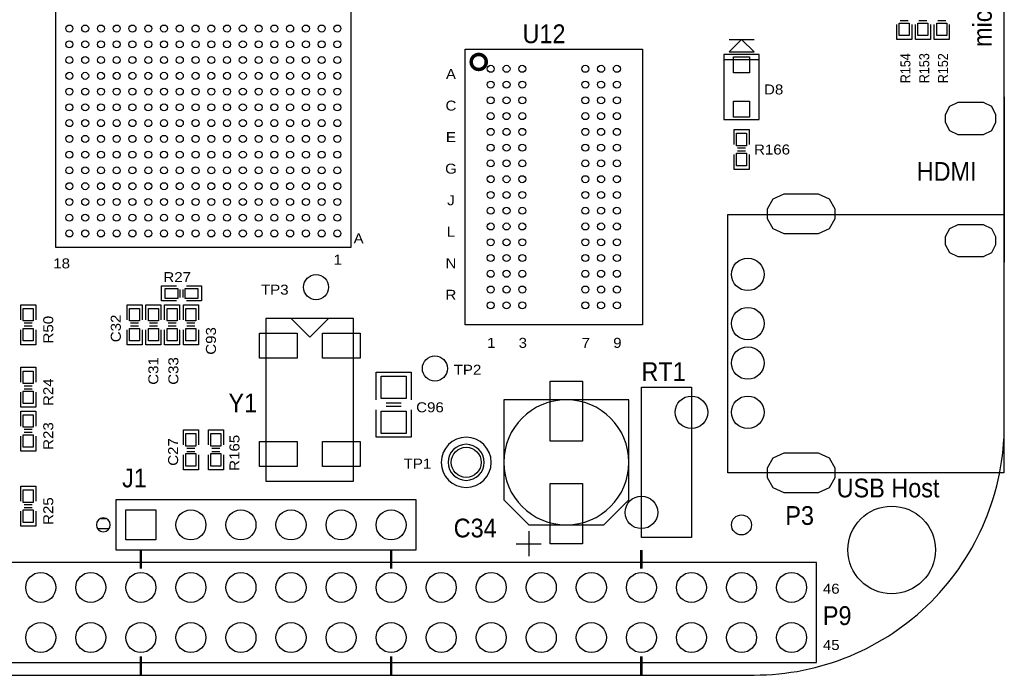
# Model space of a CAD drawing. Extents: x -14006 to 19506, y -9606 to 12409.
# Tile 3 of 20: x -5356 to 2512, y 1113 to 6360. Entities that reach past the tile are written whole.
import ezdxf
from ezdxf.enums import TextEntityAlignment as Align

# ---------------------------------------------------------------- set-up
doc = ezdxf.new("R2010")
doc.units = 0
doc.header["$MEASUREMENT"] = 0
doc.layers.get('0').update_dxf_attribs({"color": 1, "linetype": 'CONTINUOUS'})
doc.layers.add('1', color=2, linetype='CONTINUOUS')

# ---------------------------------------------------------------- blocks, each defined once
blk = doc.blocks.new('FIGURE_SQUARE')
blk.add_lwpolyline([(-0.5, -0.5), (-0.5, 0.5), (0.5, 0.5), (0.5, -0.5)], close=True)
blk = doc.blocks.new('FIGURE_OBLONG')
blk.add_lwpolyline([(-0.5, -0.125), (-0.5, 0.125), (-0.416, 0.375), (-0.25, 0.5), (0.25, 0.5), (0.416, 0.375), (0.5, 0.125), (0.5, -0.125), (0.416, -0.375), (0.25, -0.5), (-0.25, -0.5), (-0.416, -0.375)], close=True)
blk = doc.blocks.new('FIGURE_CIRCLE')
blk.add_circle((0, 0), 0.5)

msp = doc.modelspace()

# ---------------------------------------------------------------- linework, layer by layer
at = {"layer": '1'}
for points in [[(2512, 3122.64), (2512, 7722.64)], [(1772, 6322.64), (1772, 6202.64), (1652, 6202.64), (1652, 6322.64)], [(1744, 6350.64), (1680, 6350.64)], [(1922, 6322.64), (1922, 6202.64), (1802, 6202.64), (1802, 6322.64)], [(1894, 6350.64), (1830, 6350.64)], [(2072, 6322.64), (2072, 6202.64), (1952, 6202.64), (1952, 6322.64)], [(2044, 6350.64), (1980, 6350.64)], [(312, 6102.64), (412, 6202.64)], [(312, 6202.64), (512, 6202.64)], [(512, 6102.64), (412, 6202.64)], [(312, 6102.64), (512, 6102.64)], [(272, 6042.64), (552, 6042.64)], [(2512, 5744.04), (2512, 4421.24)], [(352, 5362.64), (352, 5482.64), (472, 5482.64)], [(472, 5482.64), (472, 5362.64)], [(472, 5282.64), (472, 5162.64), (352, 5162.64), (352, 5282.64)], [(444, 5334.64), (380, 5334.64)], [(444, 5310.64), (380, 5310.64)], [(-4103, 4112.64), (-4223, 4112.64), (-4223, 4232.64), (-4103, 4232.64)], [(-4075, 4140.64), (-4075, 4204.64)], [(-4051, 4140.64), (-4051, 4204.64)], [(-4023, 4232.64), (-3903, 4232.64), (-3903, 4112.64)], [(-3903, 4112.64), (-4023, 4112.64)], [(-5348, 3962.64), (-5348, 4082.64), (-5228, 4082.64)], [(-5228, 4082.64), (-5228, 3962.64)], [(-4498, 3962.64), (-4498, 4082.64), (-4378, 4082.64)], [(-4378, 4082.64), (-4378, 3962.64)], [(-4348, 3962.64), (-4348, 4082.64), (-4228, 4082.64)], [(-4228, 4082.64), (-4228, 3962.64)], [(-4198, 3962.64), (-4198, 4082.64), (-4078, 4082.64)], [(-4078, 4082.64), (-4078, 3962.64)], [(-4048, 3962.64), (-4048, 4082.64), (-3928, 4082.64)], [(-3928, 4082.64), (-3928, 3962.64)], [(-5256, 3934.64), (-5320, 3934.64)], [(-4406, 3934.64), (-4470, 3934.64)], [(-4256, 3934.64), (-4320, 3934.64)], [(-4106, 3934.64), (-4170, 3934.64)], [(-3956, 3934.64), (-4020, 3934.64)], [(-2888, 3972.64), (-3038, 3822.64), (-3188, 3972.64)], [(-5228, 3882.64), (-5228, 3762.64), (-5348, 3762.64), (-5348, 3882.64)], [(-5256, 3910.64), (-5320, 3910.64)], [(-4378, 3882.64), (-4378, 3762.64), (-4498, 3762.64), (-4498, 3882.64)], [(-4406, 3910.64), (-4470, 3910.64)], [(-4228, 3882.64), (-4228, 3762.64), (-4348, 3762.64), (-4348, 3882.64)], [(-4256, 3910.64), (-4320, 3910.64)], [(-4078, 3882.64), (-4078, 3762.64), (-4198, 3762.64), (-4198, 3882.64)], [(-4106, 3910.64), (-4170, 3910.64)], [(-3928, 3882.64), (-3928, 3762.64), (-4048, 3762.64), (-4048, 3882.64)], [(-3956, 3910.64), (-4020, 3910.64)], [(-5348, 3462.64), (-5348, 3582.64), (-5228, 3582.64), (-5228, 3462.64)], [(-2508, 3322.64), (-2508, 3542.64), (-2488, 3542.64), (-2228, 3542.64), (-2228, 3322.64)], [(-5320, 3434.64), (-5256, 3434.64)], [(-5320, 3410.64), (-5256, 3410.64)], [(-5228, 3382.64), (-5228, 3262.64), (-5348, 3262.64)], [(-5348, 3262.64), (-5348, 3382.64)], [(-5348, 3112.64), (-5348, 3232.64), (-5228, 3232.64)], [(-5228, 3232.64), (-5228, 3112.64)], [(-2228, 3242.64), (-2228, 3022.64), (-2508, 3022.64)], [(-2508, 3022.64), (-2508, 3242.64)], [(-2428, 3298.64), (-2308, 3298.64)], [(-2428, 3270.64), (-2308, 3270.64)], [(-5256, 3084.64), (-5320, 3084.64)], [(-4048, 2962.64), (-4048, 3082.64), (-3928, 3082.64), (-3928, 2962.64)], [(-3848, 2962.64), (-3848, 3082.64), (-3728, 3082.64), (-3728, 2962.64)], [(-5228, 3032.64), (-5228, 2912.64), (-5348, 2912.64), (-5348, 3032.64)], [(-5256, 3060.64), (-5320, 3060.64)], [(-4020, 2934.64), (-3956, 2934.64)], [(-3820, 2934.64), (-3756, 2934.64)], [(-3928, 2882.64), (-3928, 2762.64), (-4048, 2762.64)], [(-4048, 2762.64), (-4048, 2882.64)], [(-4020, 2910.64), (-3956, 2910.64)], [(-3728, 2882.64), (-3728, 2762.64), (-3848, 2762.64)], [(-3848, 2762.64), (-3848, 2882.64)], [(-3820, 2910.64), (-3756, 2910.64)], [(-5348, 2512.64), (-5348, 2632.64), (-5228, 2632.64), (-5228, 2512.64)], [(-5320, 2484.64), (-5256, 2484.64)], [(-5320, 2460.64), (-5256, 2460.64)], [(-5228, 2432.64), (-5228, 2312.64), (-5348, 2312.64)], [(-5348, 2312.64), (-5348, 2432.64)], [(-4708.92, 2374.24), (-4667.08, 2374.24)], [(-4735.88, 2294.24), (-4640.12, 2294.24)], [(-1288, 2272.64), (-1288, 2072.64)], [(-1388, 2172.64), (-1188, 2172.64)], [(-10088, 1122.64), (512, 1122.64)]]:
    msp.add_lwpolyline(points, dxfattribs=at)
for points in [[(-2706.88, 6903.76), (-5069.12, 6903.76), (-5069.12, 4541.52), (-2706.88, 4541.52)], [(-1796, 6124.64), (-380, 6124.64), (-380, 3920.64), (-1796, 3920.64)], [(552, 5562.64), (552, 6082.64), (272, 6082.64), (272, 5562.64)], [(302.8, 2739.04), (302.8, 4802.24), (2507.6, 4802.24), (2507.6, 2739.04)], [(-2688, 3972.64), (-3388, 3972.64), (-3388, 2672.64), (-2688, 2672.64)], [(-388, 2222.64), (-388, 3422.64), (12, 3422.64), (12, 2222.64)], [(-488, 3322.64), (-1488, 3322.64), (-1488, 2522.64), (-1288, 2322.64), (-688, 2322.64), (-488, 2522.64)], [(-4588, 2522.64), (-4588, 2122.64), (-2188, 2122.64), (-2188, 2522.64)], [(-7788, 1222.64), (1012, 1222.64), (1012, 2022.64), (-7788, 2022.64), (-8188, 2022.64), (-8188, 1222.64)]]:
    msp.add_lwpolyline(points, close=True, dxfattribs=at)
at = {"layer": '1', "const_width": 28}
msp.add_lwpolyline([(-1628, 6022.64, 1), (-1748, 6022.64, 1)], format="xyb", close=True, dxfattribs=at)
at = {"layer": '1'}
for points in [[(-488, 2822.64, 1), (-1488, 2822.64, 1)], [(-1588, 2822.64, 1), (-1988, 2822.64, 1)], [(-1644, 2822.64, 1), (-1932, 2822.64, 1)], [(-4632.32, 2322.64, 1), (-4743.68, 2322.64, 1)]]:
    msp.add_lwpolyline(points, format="xyb", close=True, dxfattribs=at)
msp.add_lwpolyline([(512, 1122.64, 0.414214), (2512, 3122.64)], format="xyb", dxfattribs=at)
at = {"layer": '1', "const_width": 20}
for points in [[(-4388, 1972.64), (-4388, 2122.64)], [(-2388, 1972.64), (-2388, 2122.64)], [(-388, 1972.64), (-388, 2122.64)], [(-4388, 1122.64), (-4388, 1272.64)], [(-2388, 1122.64), (-2388, 1272.64)], [(-388, 1122.64), (-388, 1272.64)]]:
    msp.add_lwpolyline(points, dxfattribs=at)

# ---------------------------------------------------------------- block references
at = {"layer": '1'}
for name, p, xscale, yscale in [('FIGURE_CIRCLE', (-4958.88, 6289.56), 56, 56), ('FIGURE_CIRCLE', (-4832.88, 6289.56), 56, 56), ('FIGURE_CIRCLE', (-4706.88, 6289.56), 56, 56), ('FIGURE_CIRCLE', (-4580.92, 6289.56), 56, 56), ('FIGURE_CIRCLE', (-4454.92, 6289.56), 56, 56), ('FIGURE_CIRCLE', (-4328.96, 6289.56), 56, 56), ('FIGURE_CIRCLE', (-4202.96, 6289.56), 56, 56), ('FIGURE_CIRCLE', (-4076.96, 6289.56), 56, 56), ('FIGURE_CIRCLE', (-3951, 6289.56), 56, 56), ('FIGURE_CIRCLE', (-3825, 6289.56), 56, 56), ('FIGURE_CIRCLE', (-3699.04, 6289.56), 56, 56), ('FIGURE_CIRCLE', (-3573.04, 6289.56), 56, 56), ('FIGURE_CIRCLE', (-3447.04, 6289.56), 56, 56), ('FIGURE_CIRCLE', (-3321.08, 6289.56), 56, 56), ('FIGURE_CIRCLE', (-3195.08, 6289.56), 56, 56), ('FIGURE_CIRCLE', (-3069.12, 6289.56), 56, 56), ('FIGURE_CIRCLE', (-2943.12, 6289.56), 56, 56), ('FIGURE_CIRCLE', (-2817.12, 6289.56), 56, 56), ('FIGURE_SQUARE', (1712, 6282.64), 80, 100), ('FIGURE_SQUARE', (1862, 6282.64), 80, 100), ('FIGURE_SQUARE', (2012, 6282.64), 80, 100), ('FIGURE_CIRCLE', (-4958.88, 6163.6), 56, 56), ('FIGURE_CIRCLE', (-4832.88, 6163.6), 56, 56), ('FIGURE_CIRCLE', (-4706.88, 6163.6), 56, 56), ('FIGURE_CIRCLE', (-4580.92, 6163.6), 56, 56), ('FIGURE_CIRCLE', (-4454.92, 6163.6), 56, 56), ('FIGURE_CIRCLE', (-4328.96, 6163.6), 56, 56), ('FIGURE_CIRCLE', (-4202.96, 6163.6), 56, 56), ('FIGURE_CIRCLE', (-4076.96, 6163.6), 56, 56), ('FIGURE_CIRCLE', (-3951, 6163.6), 56, 56), ('FIGURE_CIRCLE', (-3825, 6163.6), 56, 56), ('FIGURE_CIRCLE', (-3699.04, 6163.6), 56, 56), ('FIGURE_CIRCLE', (-3573.04, 6163.6), 56, 56), ('FIGURE_CIRCLE', (-3447.04, 6163.6), 56, 56), ('FIGURE_CIRCLE', (-3321.08, 6163.6), 56, 56), ('FIGURE_CIRCLE', (-3195.08, 6163.6), 56, 56), ('FIGURE_CIRCLE', (-3069.12, 6163.6), 56, 56), ('FIGURE_CIRCLE', (-2943.12, 6163.6), 56, 56), ('FIGURE_CIRCLE', (-2817.12, 6163.6), 56, 56), ('FIGURE_CIRCLE', (-4958.88, 6037.6), 56, 56), ('FIGURE_CIRCLE', (-4832.88, 6037.6), 56, 56), ('FIGURE_CIRCLE', (-4706.88, 6037.6), 56, 56), ('FIGURE_CIRCLE', (-4580.92, 6037.6), 56, 56), ('FIGURE_CIRCLE', (-4454.92, 6037.6), 56, 56), ('FIGURE_CIRCLE', (-4328.96, 6037.6), 56, 56), ('FIGURE_CIRCLE', (-4202.96, 6037.6), 56, 56), ('FIGURE_CIRCLE', (-4076.96, 6037.6), 56, 56), ('FIGURE_CIRCLE', (-3951, 6037.6), 56, 56), ('FIGURE_CIRCLE', (-3825, 6037.6), 56, 56), ('FIGURE_CIRCLE', (-3699.04, 6037.6), 56, 56), ('FIGURE_CIRCLE', (-3573.04, 6037.6), 56, 56), ('FIGURE_CIRCLE', (-3447.04, 6037.6), 56, 56), ('FIGURE_CIRCLE', (-3321.08, 6037.6), 56, 56), ('FIGURE_CIRCLE', (-3195.08, 6037.6), 56, 56), ('FIGURE_CIRCLE', (-3069.12, 6037.6), 56, 56), ('FIGURE_CIRCLE', (-2943.12, 6037.6), 56, 56), ('FIGURE_CIRCLE', (-2817.12, 6037.6), 56, 56), ('FIGURE_SQUARE', (412, 5999.8), 126, 126), ('FIGURE_CIRCLE', (-1592, 5967.64), 56, 56), ('FIGURE_CIRCLE', (-1466, 5967.64), 56, 56), ('FIGURE_CIRCLE', (-1340, 5967.64), 56, 56), ('FIGURE_CIRCLE', (-836, 5967.64), 56, 56), ('FIGURE_CIRCLE', (-710, 5967.64), 56, 56), ('FIGURE_CIRCLE', (-584, 5967.64), 56, 56), ('FIGURE_CIRCLE', (-4958.88, 5911.6), 56, 56), ('FIGURE_CIRCLE', (-4832.88, 5911.6), 56, 56), ('FIGURE_CIRCLE', (-4706.88, 5911.6), 56, 56), ('FIGURE_CIRCLE', (-4580.92, 5911.6), 56, 56), ('FIGURE_CIRCLE', (-4454.92, 5911.6), 56, 56), ('FIGURE_CIRCLE', (-4328.96, 5911.6), 56, 56), ('FIGURE_CIRCLE', (-4202.96, 5911.6), 56, 56), ('FIGURE_CIRCLE', (-4076.96, 5911.6), 56, 56), ('FIGURE_CIRCLE', (-3951, 5911.6), 56, 56), ('FIGURE_CIRCLE', (-3825, 5911.6), 56, 56), ('FIGURE_CIRCLE', (-3699.04, 5911.6), 56, 56), ('FIGURE_CIRCLE', (-3573.04, 5911.6), 56, 56), ('FIGURE_CIRCLE', (-3447.04, 5911.6), 56, 56), ('FIGURE_CIRCLE', (-3321.08, 5911.6), 56, 56), ('FIGURE_CIRCLE', (-3195.08, 5911.6), 56, 56), ('FIGURE_CIRCLE', (-3069.12, 5911.6), 56, 56), ('FIGURE_CIRCLE', (-2943.12, 5911.6), 56, 56), ('FIGURE_CIRCLE', (-2817.12, 5911.6), 56, 56), ('FIGURE_CIRCLE', (-1592, 5841.64), 56, 56), ('FIGURE_CIRCLE', (-1466, 5841.64), 56, 56), ('FIGURE_CIRCLE', (-1340, 5841.64), 56, 56), ('FIGURE_CIRCLE', (-836, 5841.64), 56, 56), ('FIGURE_CIRCLE', (-710, 5841.64), 56, 56), ('FIGURE_CIRCLE', (-584, 5841.64), 56, 56), ('FIGURE_CIRCLE', (-4958.88, 5785.64), 56, 56), ('FIGURE_CIRCLE', (-4832.88, 5785.64), 56, 56), ('FIGURE_CIRCLE', (-4706.88, 5785.64), 56, 56), ('FIGURE_CIRCLE', (-4580.92, 5785.64), 56, 56), ('FIGURE_CIRCLE', (-4454.92, 5785.64), 56, 56), ('FIGURE_CIRCLE', (-4328.96, 5785.64), 56, 56), ('FIGURE_CIRCLE', (-4202.96, 5785.64), 56, 56), ('FIGURE_CIRCLE', (-4076.96, 5785.64), 56, 56), ('FIGURE_CIRCLE', (-3951, 5785.64), 56, 56), ('FIGURE_CIRCLE', (-3825, 5785.64), 56, 56), ('FIGURE_CIRCLE', (-3699.04, 5785.64), 56, 56), ('FIGURE_CIRCLE', (-3573.04, 5785.64), 56, 56), ('FIGURE_CIRCLE', (-3447.04, 5785.64), 56, 56), ('FIGURE_CIRCLE', (-3321.08, 5785.64), 56, 56), ('FIGURE_CIRCLE', (-3195.08, 5785.64), 56, 56), ('FIGURE_CIRCLE', (-3069.12, 5785.64), 56, 56), ('FIGURE_CIRCLE', (-2943.12, 5785.64), 56, 56), ('FIGURE_CIRCLE', (-2817.12, 5785.64), 56, 56), ('FIGURE_CIRCLE', (-4958.88, 5659.64), 56, 56), ('FIGURE_CIRCLE', (-4832.88, 5659.64), 56, 56), ('FIGURE_CIRCLE', (-4706.88, 5659.64), 56, 56), ('FIGURE_CIRCLE', (-4580.92, 5659.64), 56, 56), ('FIGURE_CIRCLE', (-4454.92, 5659.64), 56, 56), ('FIGURE_CIRCLE', (-4328.96, 5659.64), 56, 56), ('FIGURE_CIRCLE', (-4202.96, 5659.64), 56, 56), ('FIGURE_CIRCLE', (-4076.96, 5659.64), 56, 56), ('FIGURE_CIRCLE', (-3951, 5659.64), 56, 56), ('FIGURE_CIRCLE', (-3825, 5659.64), 56, 56), ('FIGURE_CIRCLE', (-3699.04, 5659.64), 56, 56), ('FIGURE_CIRCLE', (-3573.04, 5659.64), 56, 56), ('FIGURE_CIRCLE', (-3447.04, 5659.64), 56, 56), ('FIGURE_CIRCLE', (-3321.08, 5659.64), 56, 56), ('FIGURE_CIRCLE', (-3195.08, 5659.64), 56, 56), ('FIGURE_CIRCLE', (-3069.12, 5659.64), 56, 56), ('FIGURE_CIRCLE', (-2943.12, 5659.64), 56, 56), ('FIGURE_CIRCLE', (-2817.12, 5659.64), 56, 56), ('FIGURE_CIRCLE', (-1592, 5715.64), 56, 56), ('FIGURE_CIRCLE', (-1466, 5715.64), 56, 56), ('FIGURE_CIRCLE', (-1340, 5715.64), 56, 56), ('FIGURE_CIRCLE', (-836, 5715.64), 56, 56), ('FIGURE_CIRCLE', (-710, 5715.64), 56, 56), ('FIGURE_CIRCLE', (-584, 5715.64), 56, 56), ('FIGURE_SQUARE', (412, 5645.48), 126, 126), ('FIGURE_OBLONG', (2242.72, 5570.84), 400, 260), ('FIGURE_CIRCLE', (-1592, 5589.64), 56, 56), ('FIGURE_CIRCLE', (-1466, 5589.64), 56, 56), ('FIGURE_CIRCLE', (-1340, 5589.64), 56, 56), ('FIGURE_CIRCLE', (-836, 5589.64), 56, 56), ('FIGURE_CIRCLE', (-710, 5589.64), 56, 56), ('FIGURE_CIRCLE', (-584, 5589.64), 56, 56), ('FIGURE_CIRCLE', (-4958.88, 5533.68), 56, 56), ('FIGURE_CIRCLE', (-4832.88, 5533.68), 56, 56), ('FIGURE_CIRCLE', (-4706.88, 5533.68), 56, 56), ('FIGURE_CIRCLE', (-4580.92, 5533.68), 56, 56), ('FIGURE_CIRCLE', (-4454.92, 5533.68), 56, 56), ('FIGURE_CIRCLE', (-4328.96, 5533.68), 56, 56), ('FIGURE_CIRCLE', (-4202.96, 5533.68), 56, 56), ('FIGURE_CIRCLE', (-4076.96, 5533.68), 56, 56), ('FIGURE_CIRCLE', (-3951, 5533.68), 56, 56), ('FIGURE_CIRCLE', (-3825, 5533.68), 56, 56), ('FIGURE_CIRCLE', (-3699.04, 5533.68), 56, 56), ('FIGURE_CIRCLE', (-3573.04, 5533.68), 56, 56), ('FIGURE_CIRCLE', (-3447.04, 5533.68), 56, 56), ('FIGURE_CIRCLE', (-3321.08, 5533.68), 56, 56), ('FIGURE_CIRCLE', (-3195.08, 5533.68), 56, 56), ('FIGURE_CIRCLE', (-3069.12, 5533.68), 56, 56), ('FIGURE_CIRCLE', (-2943.12, 5533.68), 56, 56), ('FIGURE_CIRCLE', (-2817.12, 5533.68), 56, 56), ('FIGURE_CIRCLE', (-4958.88, 5407.68), 56, 56), ('FIGURE_CIRCLE', (-4832.88, 5407.68), 56, 56), ('FIGURE_CIRCLE', (-4706.88, 5407.68), 56, 56), ('FIGURE_CIRCLE', (-4580.92, 5407.68), 56, 56), ('FIGURE_CIRCLE', (-4454.92, 5407.68), 56, 56), ('FIGURE_CIRCLE', (-4328.96, 5407.68), 56, 56), ('FIGURE_CIRCLE', (-4202.96, 5407.68), 56, 56), ('FIGURE_CIRCLE', (-4076.96, 5407.68), 56, 56), ('FIGURE_CIRCLE', (-3951, 5407.68), 56, 56), ('FIGURE_CIRCLE', (-3825, 5407.68), 56, 56), ('FIGURE_CIRCLE', (-3699.04, 5407.68), 56, 56), ('FIGURE_CIRCLE', (-3573.04, 5407.68), 56, 56), ('FIGURE_CIRCLE', (-3447.04, 5407.68), 56, 56), ('FIGURE_CIRCLE', (-3321.08, 5407.68), 56, 56), ('FIGURE_CIRCLE', (-3195.08, 5407.68), 56, 56), ('FIGURE_CIRCLE', (-3069.12, 5407.68), 56, 56), ('FIGURE_CIRCLE', (-2943.12, 5407.68), 56, 56), ('FIGURE_CIRCLE', (-2817.12, 5407.68), 56, 56), ('FIGURE_CIRCLE', (-1592, 5463.64), 56, 56), ('FIGURE_CIRCLE', (-1466, 5463.64), 56, 56), ('FIGURE_CIRCLE', (-1340, 5463.64), 56, 56), ('FIGURE_CIRCLE', (-836, 5463.64), 56, 56), ('FIGURE_CIRCLE', (-710, 5463.64), 56, 56), ('FIGURE_CIRCLE', (-584, 5463.64), 56, 56), ('FIGURE_SQUARE', (412, 5402.64), 80, 100), ('FIGURE_CIRCLE', (-1592, 5337.64), 56, 56), ('FIGURE_CIRCLE', (-1466, 5337.64), 56, 56), ('FIGURE_CIRCLE', (-1340, 5337.64), 56, 56), ('FIGURE_CIRCLE', (-836, 5337.64), 56, 56), ('FIGURE_CIRCLE', (-710, 5337.64), 56, 56), ('FIGURE_CIRCLE', (-584, 5337.64), 56, 56), ('FIGURE_CIRCLE', (-4958.88, 5281.68), 56, 56), ('FIGURE_CIRCLE', (-4832.88, 5281.68), 56, 56), ('FIGURE_CIRCLE', (-4706.88, 5281.68), 56, 56), ('FIGURE_CIRCLE', (-4580.92, 5281.68), 56, 56), ('FIGURE_CIRCLE', (-4454.92, 5281.68), 56, 56), ('FIGURE_CIRCLE', (-4328.96, 5281.68), 56, 56), ('FIGURE_CIRCLE', (-4202.96, 5281.68), 56, 56), ('FIGURE_CIRCLE', (-4076.96, 5281.68), 56, 56), ('FIGURE_CIRCLE', (-3951, 5281.68), 56, 56), ('FIGURE_CIRCLE', (-3825, 5281.68), 56, 56), ('FIGURE_CIRCLE', (-3699.04, 5281.68), 56, 56), ('FIGURE_CIRCLE', (-3573.04, 5281.68), 56, 56), ('FIGURE_CIRCLE', (-3447.04, 5281.68), 56, 56), ('FIGURE_CIRCLE', (-3321.08, 5281.68), 56, 56), ('FIGURE_CIRCLE', (-3195.08, 5281.68), 56, 56), ('FIGURE_CIRCLE', (-3069.12, 5281.68), 56, 56), ('FIGURE_CIRCLE', (-2943.12, 5281.68), 56, 56), ('FIGURE_CIRCLE', (-2817.12, 5281.68), 56, 56), ('FIGURE_SQUARE', (412, 5242.64), 80, 100), ('FIGURE_CIRCLE', (-1592, 5211.64), 56, 56), ('FIGURE_CIRCLE', (-1466, 5211.64), 56, 56), ('FIGURE_CIRCLE', (-1340, 5211.64), 56, 56), ('FIGURE_CIRCLE', (-836, 5211.64), 56, 56), ('FIGURE_CIRCLE', (-710, 5211.64), 56, 56), ('FIGURE_CIRCLE', (-584, 5211.64), 56, 56), ('FIGURE_CIRCLE', (-4958.88, 5155.72), 56, 56), ('FIGURE_CIRCLE', (-4832.88, 5155.72), 56, 56), ('FIGURE_CIRCLE', (-4706.88, 5155.72), 56, 56), ('FIGURE_CIRCLE', (-4580.92, 5155.72), 56, 56), ('FIGURE_CIRCLE', (-4454.92, 5155.72), 56, 56), ('FIGURE_CIRCLE', (-4328.96, 5155.72), 56, 56), ('FIGURE_CIRCLE', (-4202.96, 5155.72), 56, 56), ('FIGURE_CIRCLE', (-4076.96, 5155.72), 56, 56), ('FIGURE_CIRCLE', (-3951, 5155.72), 56, 56), ('FIGURE_CIRCLE', (-3825, 5155.72), 56, 56), ('FIGURE_CIRCLE', (-3699.04, 5155.72), 56, 56), ('FIGURE_CIRCLE', (-3573.04, 5155.72), 56, 56), ('FIGURE_CIRCLE', (-3447.04, 5155.72), 56, 56), ('FIGURE_CIRCLE', (-3321.08, 5155.72), 56, 56), ('FIGURE_CIRCLE', (-3195.08, 5155.72), 56, 56), ('FIGURE_CIRCLE', (-3069.12, 5155.72), 56, 56), ('FIGURE_CIRCLE', (-2943.12, 5155.72), 56, 56), ('FIGURE_CIRCLE', (-2817.12, 5155.72), 56, 56), ('FIGURE_CIRCLE', (-4958.88, 5029.72), 56, 56), ('FIGURE_CIRCLE', (-4832.88, 5029.72), 56, 56), ('FIGURE_CIRCLE', (-4706.88, 5029.72), 56, 56), ('FIGURE_CIRCLE', (-4580.92, 5029.72), 56, 56), ('FIGURE_CIRCLE', (-4454.92, 5029.72), 56, 56), ('FIGURE_CIRCLE', (-4328.96, 5029.72), 56, 56), ('FIGURE_CIRCLE', (-4202.96, 5029.72), 56, 56), ('FIGURE_CIRCLE', (-4076.96, 5029.72), 56, 56), ('FIGURE_CIRCLE', (-3951, 5029.72), 56, 56), ('FIGURE_CIRCLE', (-3825, 5029.72), 56, 56), ('FIGURE_CIRCLE', (-3699.04, 5029.72), 56, 56), ('FIGURE_CIRCLE', (-3573.04, 5029.72), 56, 56), ('FIGURE_CIRCLE', (-3447.04, 5029.72), 56, 56), ('FIGURE_CIRCLE', (-3321.08, 5029.72), 56, 56), ('FIGURE_CIRCLE', (-3195.08, 5029.72), 56, 56), ('FIGURE_CIRCLE', (-3069.12, 5029.72), 56, 56), ('FIGURE_CIRCLE', (-2943.12, 5029.72), 56, 56), ('FIGURE_CIRCLE', (-2817.12, 5029.72), 56, 56), ('FIGURE_CIRCLE', (-1592, 5085.64), 56, 56), ('FIGURE_CIRCLE', (-1466, 5085.64), 56, 56), ('FIGURE_CIRCLE', (-1340, 5085.64), 56, 56), ('FIGURE_CIRCLE', (-836, 5085.64), 56, 56), ('FIGURE_CIRCLE', (-710, 5085.64), 56, 56), ('FIGURE_CIRCLE', (-584, 5085.64), 56, 56), ('FIGURE_CIRCLE', (-1592, 4959.64), 56, 56), ('FIGURE_CIRCLE', (-1466, 4959.64), 56, 56), ('FIGURE_CIRCLE', (-1340, 4959.64), 56, 56), ('FIGURE_CIRCLE', (-836, 4959.64), 56, 56), ('FIGURE_CIRCLE', (-710, 4959.64), 56, 56), ('FIGURE_CIRCLE', (-584, 4959.64), 56, 56), ('FIGURE_OBLONG', (888.8, 4808.64), 540, 320), ('FIGURE_CIRCLE', (-4958.88, 4903.76), 56, 56), ('FIGURE_CIRCLE', (-4832.88, 4903.76), 56, 56), ('FIGURE_CIRCLE', (-4706.88, 4903.76), 56, 56), ('FIGURE_CIRCLE', (-4580.92, 4903.76), 56, 56), ('FIGURE_CIRCLE', (-4454.92, 4903.76), 56, 56), ('FIGURE_CIRCLE', (-4328.96, 4903.76), 56, 56), ('FIGURE_CIRCLE', (-4202.96, 4903.76), 56, 56), ('FIGURE_CIRCLE', (-4076.96, 4903.76), 56, 56), ('FIGURE_CIRCLE', (-3951, 4903.76), 56, 56), ('FIGURE_CIRCLE', (-3825, 4903.76), 56, 56), ('FIGURE_CIRCLE', (-3699.04, 4903.76), 56, 56), ('FIGURE_CIRCLE', (-3573.04, 4903.76), 56, 56), ('FIGURE_CIRCLE', (-3447.04, 4903.76), 56, 56), ('FIGURE_CIRCLE', (-3321.08, 4903.76), 56, 56), ('FIGURE_CIRCLE', (-3195.08, 4903.76), 56, 56), ('FIGURE_CIRCLE', (-3069.12, 4903.76), 56, 56), ('FIGURE_CIRCLE', (-2943.12, 4903.76), 56, 56), ('FIGURE_CIRCLE', (-2817.12, 4903.76), 56, 56), ('FIGURE_CIRCLE', (-4958.88, 4777.76), 56, 56), ('FIGURE_CIRCLE', (-4832.88, 4777.76), 56, 56), ('FIGURE_CIRCLE', (-4706.88, 4777.76), 56, 56), ('FIGURE_CIRCLE', (-4580.92, 4777.76), 56, 56), ('FIGURE_CIRCLE', (-4454.92, 4777.76), 56, 56), ('FIGURE_CIRCLE', (-4328.96, 4777.76), 56, 56), ('FIGURE_CIRCLE', (-4202.96, 4777.76), 56, 56), ('FIGURE_CIRCLE', (-4076.96, 4777.76), 56, 56), ('FIGURE_CIRCLE', (-3951, 4777.76), 56, 56), ('FIGURE_CIRCLE', (-3825, 4777.76), 56, 56), ('FIGURE_CIRCLE', (-3699.04, 4777.76), 56, 56), ('FIGURE_CIRCLE', (-3573.04, 4777.76), 56, 56), ('FIGURE_CIRCLE', (-3447.04, 4777.76), 56, 56), ('FIGURE_CIRCLE', (-3321.08, 4777.76), 56, 56), ('FIGURE_CIRCLE', (-3195.08, 4777.76), 56, 56), ('FIGURE_CIRCLE', (-3069.12, 4777.76), 56, 56), ('FIGURE_CIRCLE', (-2943.12, 4777.76), 56, 56), ('FIGURE_CIRCLE', (-2817.12, 4777.76), 56, 56), ('FIGURE_CIRCLE', (-1592, 4833.64), 56, 56), ('FIGURE_CIRCLE', (-1466, 4833.64), 56, 56), ('FIGURE_CIRCLE', (-1340, 4833.64), 56, 56), ('FIGURE_CIRCLE', (-836, 4833.64), 56, 56), ('FIGURE_CIRCLE', (-710, 4833.64), 56, 56), ('FIGURE_CIRCLE', (-584, 4833.64), 56, 56), ('FIGURE_CIRCLE', (-1592, 4707.64), 56, 56), ('FIGURE_CIRCLE', (-1466, 4707.64), 56, 56), ('FIGURE_CIRCLE', (-1340, 4707.64), 56, 56), ('FIGURE_CIRCLE', (-836, 4707.64), 56, 56), ('FIGURE_CIRCLE', (-710, 4707.64), 56, 56), ('FIGURE_CIRCLE', (-584, 4707.64), 56, 56), ('FIGURE_OBLONG', (2242.72, 4594.44), 400, 260), ('FIGURE_CIRCLE', (-4958.88, 4651.76), 56, 56), ('FIGURE_CIRCLE', (-4832.88, 4651.76), 56, 56), ('FIGURE_CIRCLE', (-4706.88, 4651.76), 56, 56), ('FIGURE_CIRCLE', (-4580.92, 4651.76), 56, 56), ('FIGURE_CIRCLE', (-4454.92, 4651.76), 56, 56), ('FIGURE_CIRCLE', (-4328.96, 4651.76), 56, 56), ('FIGURE_CIRCLE', (-4202.96, 4651.76), 56, 56), ('FIGURE_CIRCLE', (-4076.96, 4651.76), 56, 56), ('FIGURE_CIRCLE', (-3951, 4651.76), 56, 56), ('FIGURE_CIRCLE', (-3825, 4651.76), 56, 56), ('FIGURE_CIRCLE', (-3699.04, 4651.76), 56, 56), ('FIGURE_CIRCLE', (-3573.04, 4651.76), 56, 56), ('FIGURE_CIRCLE', (-3447.04, 4651.76), 56, 56), ('FIGURE_CIRCLE', (-3321.08, 4651.76), 56, 56), ('FIGURE_CIRCLE', (-3195.08, 4651.76), 56, 56), ('FIGURE_CIRCLE', (-3069.12, 4651.76), 56, 56), ('FIGURE_CIRCLE', (-2943.12, 4651.76), 56, 56), ('FIGURE_CIRCLE', (-2817.12, 4651.76), 56, 56), ('FIGURE_CIRCLE', (-1592, 4581.64), 56, 56), ('FIGURE_CIRCLE', (-1466, 4581.64), 56, 56), ('FIGURE_CIRCLE', (-1340, 4581.64), 56, 56), ('FIGURE_CIRCLE', (-836, 4581.64), 56, 56), ('FIGURE_CIRCLE', (-710, 4581.64), 56, 56), ('FIGURE_CIRCLE', (-584, 4581.64), 56, 56), ('FIGURE_CIRCLE', (-1592, 4455.64), 56, 56), ('FIGURE_CIRCLE', (-1466, 4455.64), 56, 56), ('FIGURE_CIRCLE', (-1340, 4455.64), 56, 56), ('FIGURE_CIRCLE', (-836, 4455.64), 56, 56), ('FIGURE_CIRCLE', (-710, 4455.64), 56, 56), ('FIGURE_CIRCLE', (-584, 4455.64), 56, 56), ('FIGURE_CIRCLE', (462, 4325.04), 260, 260), ('FIGURE_CIRCLE', (-1592, 4329.64), 56, 56), ('FIGURE_CIRCLE', (-1466, 4329.64), 56, 56), ('FIGURE_CIRCLE', (-1340, 4329.64), 56, 56), ('FIGURE_CIRCLE', (-836, 4329.64), 56, 56), ('FIGURE_CIRCLE', (-710, 4329.64), 56, 56), ('FIGURE_CIRCLE', (-584, 4329.64), 56, 56), ('FIGURE_CIRCLE', (-2988, 4222.64), 200, 200), ('FIGURE_SQUARE', (-4143, 4172.64), 100, 80), ('FIGURE_SQUARE', (-3983, 4172.64), 100, 80), ('FIGURE_CIRCLE', (-1592, 4203.64), 56, 56), ('FIGURE_CIRCLE', (-1466, 4203.64), 56, 56), ('FIGURE_CIRCLE', (-1340, 4203.64), 56, 56), ('FIGURE_CIRCLE', (-836, 4203.64), 56, 56), ('FIGURE_CIRCLE', (-710, 4203.64), 56, 56), ('FIGURE_CIRCLE', (-584, 4203.64), 56, 56), ('FIGURE_CIRCLE', (-1592, 4077.64), 56, 56), ('FIGURE_CIRCLE', (-1466, 4077.64), 56, 56), ('FIGURE_CIRCLE', (-1340, 4077.64), 56, 56), ('FIGURE_CIRCLE', (-836, 4077.64), 56, 56), ('FIGURE_CIRCLE', (-710, 4077.64), 56, 56), ('FIGURE_CIRCLE', (-584, 4077.64), 56, 56), ('FIGURE_SQUARE', (-5288, 4002.64), 80, 100), ('FIGURE_SQUARE', (-4438, 4002.64), 80, 100), ('FIGURE_SQUARE', (-4288, 4002.64), 80, 100), ('FIGURE_SQUARE', (-4138, 4002.64), 80, 100), ('FIGURE_SQUARE', (-3988, 4002.64), 80, 100), ('FIGURE_CIRCLE', (462, 3931.44), 260, 260), ('FIGURE_SQUARE', (-5288, 3842.64), 80, 100), ('FIGURE_SQUARE', (-4438, 3842.64), 80, 100), ('FIGURE_SQUARE', (-4288, 3842.64), 80, 100), ('FIGURE_SQUARE', (-4138, 3842.64), 80, 100), ('FIGURE_SQUARE', (-3988, 3842.64), 80, 100), ('FIGURE_SQUARE', (-3290, 3755.44), 300, 200), ('FIGURE_SQUARE', (-2786, 3755.44), 300, 200), ('FIGURE_CIRCLE', (462, 3616.24), 260, 260), ('FIGURE_CIRCLE', (-2038, 3572.64), 200, 200), ('FIGURE_SQUARE', (-5288, 3502.64), 80, 100), ('FIGURE_SQUARE', (-2368, 3422.64), 200, 180), ('FIGURE_SQUARE', (-988, 3232.64), 260, 480), ('FIGURE_SQUARE', (-5288, 3342.64), 80, 100), ('FIGURE_CIRCLE', (12, 3222.64), 260, 260), ('FIGURE_CIRCLE', (462, 3222.64), 260, 260), ('FIGURE_SQUARE', (-2368, 3142.64), 200, 180), ('FIGURE_SQUARE', (-5288, 3152.64), 80, 100), ('FIGURE_SQUARE', (-5288, 2992.64), 80, 100), ('FIGURE_SQUARE', (-3988, 3002.64), 80, 100), ('FIGURE_SQUARE', (-3788, 3002.64), 80, 100), ('FIGURE_SQUARE', (-3290, 2889.44), 300, 200), ('FIGURE_SQUARE', (-2786, 2889.44), 300, 200), ('FIGURE_CIRCLE', (-1788, 2822.64), 240, 240), ('FIGURE_SQUARE', (-3988, 2842.64), 80, 100), ('FIGURE_SQUARE', (-3788, 2842.64), 80, 100), ('FIGURE_OBLONG', (888.8, 2739.04), 540, 320), ('FIGURE_SQUARE', (-5288, 2552.64), 80, 100), ('FIGURE_SQUARE', (-988, 2412.64), 260, 480), ('FIGURE_CIRCLE', (-388, 2422.64), 260, 260), ('FIGURE_SQUARE', (-5288, 2392.64), 80, 100), ('FIGURE_SQUARE', (-4388, 2322.64), 240, 240), ('FIGURE_CIRCLE', (-3988, 2322.64), 240, 240), ('FIGURE_CIRCLE', (-3588, 2322.64), 240, 240), ('FIGURE_CIRCLE', (-3188, 2322.64), 240, 240), ('FIGURE_CIRCLE', (-2788, 2322.64), 240, 240), ('FIGURE_CIRCLE', (-2388, 2322.64), 240, 240), ('FIGURE_CIRCLE', (1612, 2122.64), 700, 700), ('FIGURE_CIRCLE', (412, 2322.64), 160, 160), ('FIGURE_CIRCLE', (-5188, 1822.64), 240, 240), ('FIGURE_CIRCLE', (-4788, 1822.64), 240, 240), ('FIGURE_CIRCLE', (-4388, 1822.64), 240, 240), ('FIGURE_CIRCLE', (-3988, 1822.64), 240, 240), ('FIGURE_CIRCLE', (-3588, 1822.64), 240, 240), ('FIGURE_CIRCLE', (-3188, 1822.64), 240, 240), ('FIGURE_CIRCLE', (-2788, 1822.64), 240, 240), ('FIGURE_CIRCLE', (-2388, 1822.64), 240, 240), ('FIGURE_CIRCLE', (-1988, 1822.64), 240, 240), ('FIGURE_CIRCLE', (-1588, 1822.64), 240, 240), ('FIGURE_CIRCLE', (-1188, 1822.64), 240, 240), ('FIGURE_CIRCLE', (-788, 1822.64), 240, 240), ('FIGURE_CIRCLE', (-388, 1822.64), 240, 240), ('FIGURE_CIRCLE', (12, 1822.64), 240, 240), ('FIGURE_CIRCLE', (412, 1822.64), 240, 240), ('FIGURE_CIRCLE', (812, 1822.64), 240, 240), ('FIGURE_CIRCLE', (-5188, 1422.64), 240, 240), ('FIGURE_CIRCLE', (-4788, 1422.64), 240, 240), ('FIGURE_CIRCLE', (-4388, 1422.64), 240, 240), ('FIGURE_CIRCLE', (-3988, 1422.64), 240, 240), ('FIGURE_CIRCLE', (-3588, 1422.64), 240, 240), ('FIGURE_CIRCLE', (-3188, 1422.64), 240, 240), ('FIGURE_CIRCLE', (-2788, 1422.64), 240, 240), ('FIGURE_CIRCLE', (-2388, 1422.64), 240, 240), ('FIGURE_CIRCLE', (-1988, 1422.64), 240, 240), ('FIGURE_CIRCLE', (-1588, 1422.64), 240, 240), ('FIGURE_CIRCLE', (-1188, 1422.64), 240, 240), ('FIGURE_CIRCLE', (-788, 1422.64), 240, 240), ('FIGURE_CIRCLE', (-388, 1422.64), 240, 240), ('FIGURE_CIRCLE', (12, 1422.64), 240, 240), ('FIGURE_CIRCLE', (412, 1422.64), 240, 240), ('FIGURE_CIRCLE', (812, 1422.64), 240, 240)]:
    msp.add_blockref(name, p, dxfattribs=dict(at, xscale=xscale, yscale=yscale))

# ---------------------------------------------------------------- texts
for s, height, width, p in [('microSD Card', 150, 0.933333, (2412, 6142.64)), ('R154', 80, 0.9375, (1762, 5852.64)), ('R153', 80, 0.9375, (1912, 5852.64)), ('R152', 80, 0.9375, (2062, 5852.64)), ('R50', 80, 1.125, (-5088, 3772.64)), ('C32', 80, 1.125, (-4548, 3782.64)), ('C93', 80, 1.125, (-3788, 3682.64)), ('C31', 80, 1.125, (-4248, 3442.64)), ('C33', 80, 1.125, (-4088, 3442.64)), ('R24', 80, 1.125, (-5088, 3272.64)), ('R23', 80, 1.125, (-5088, 2922.64)), ('C27', 80, 1.125, (-4090, 2795)), ('R165', 80, 1.125, (-3600, 2755)), ('R25', 80, 1.125, (-5088, 2322.64))]:
    msp.add_text(s, height=height, rotation=90, dxfattribs=dict(at, width=width)).set_placement(p)
for s, height, width, p in [('U12', 150, 0.933333, (-1338, 6172.64)), ('D8', 80, 1.125, (592, 5762.64)), ('R166', 80, 1.125, (512, 5282.64)), ('HDMI', 150, 0.933333, (1812, 5072.64)), ('A', 80, 1.125, (-2688, 4572.64)), ('18', 80, 1.125, (-5088, 4372.64)), ('1', 80, 1.125, (-2848, 4402.64)), ('R27', 80, 1.125, (-4208, 4262.64)), ('TP3', 80, 1.125, (-3428, 4162.64)), ('RT1', 150, 0.933333, (-388, 3472.64)), ('TP2', 80, 1.125, (-1888, 3522.64)), ('Y1', 150, 0.933333, (-3688, 3222.64)), ('C96', 80, 1.125, (-2188, 3222.64)), ('TP1', 80, 1.125, (-2288, 2772.64)), ('J1', 150, 0.933333, (-4538, 2622.64)), ('USB Host', 150, 0.933333, (1172, 2542.64)), ('P3', 150, 0.933333, (762, 2322.64)), ('C34', 150, 0.933333, (-1888, 2222.64)), ('46', 80, 1.125, (1062, 1772.64)), ('P9', 150, 0.933333, (1062, 1522.64)), ('45', 80, 1.125, (1062, 1322.64))]:
    msp.add_text(s, height=height, dxfattribs=dict(at, width=width)).set_placement(p)
at = {"layer": '1', "width": 1.125}
for s, p in [('A', (-1910, 5885.64)), ('C', (-1910, 5633.64)), ('E', (-1910, 5381.64)), ('G', (-1910, 5129.64)), ('J', (-1910, 4877.64)), ('L', (-1910, 4625.64)), ('N', (-1910, 4373.64)), ('R', (-1910, 4121.64)), ('1', (-1588, 3737.64)), ('3', (-1336, 3737.64)), ('7', (-832, 3737.64)), ('9', (-580, 3737.64))]:
    msp.add_text(s, height=80, dxfattribs=at).set_placement(p, align=Align.CENTER)

doc.saveas('drawing.dxf')
